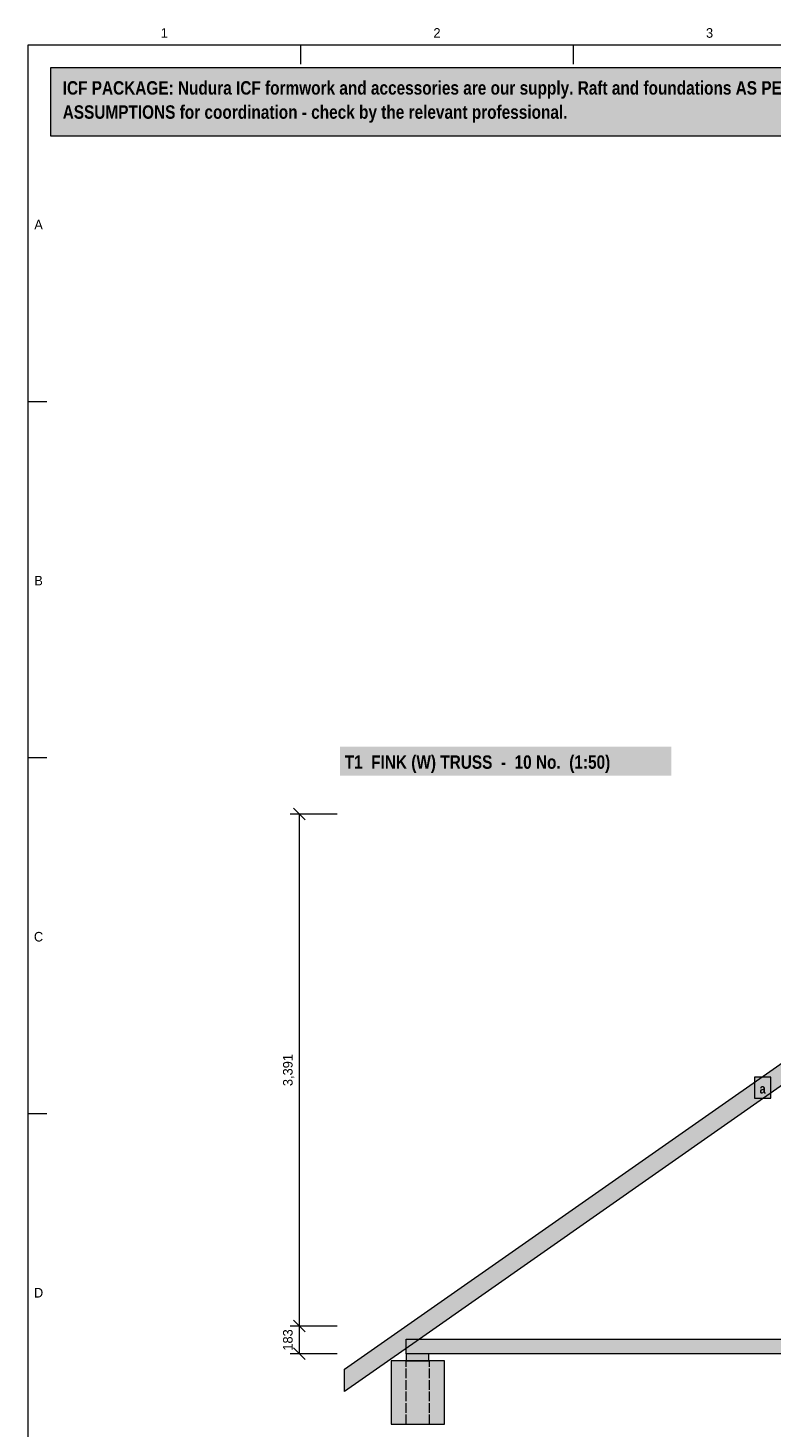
# Model space of a CAD drawing. Header units: millimetres. Extents: x 17 to 413, y 4 to 292.
# Tile 2 of 4: x 20 to 118, y 107 to 292. Entities that reach past the tile are written whole.
import ezdxf
from ezdxf.enums import TextEntityAlignment as Align

# ---------------------------------------------------------------- set-up
doc = ezdxf.new("R2010")
doc.units = ezdxf.units.MM
doc.linetypes.add('DASHED', pattern=[1.524, 1.27, -0.254])
for name, color, linetype in [('FILL-LIGHT', 7, 'Continuous'), ('FILL-TIMBER', 7, 'Continuous'), ('FILL-WHITE', 7, 'Continuous'), ('LINE-C_6B451A', 7, 'Continuous'), ('LINE-C_B27326', 7, 'Continuous'), ('LINE-GREY', 7, 'Continuous'), ('LINE-GREY-DASH', 7, 'DASHED'), ('LINE-INK', 7, 'Continuous'), ('LINE-RED', 7, 'Continuous'), ('TEXT-C_6B451A', 7, 'Continuous'), ('TEXT-INK', 7, 'Continuous'), ('TEXT-STEEL_GREY', 7, 'Continuous')]:
    doc.layers.add(name, color=color, linetype=linetype)
doc.styles.add('OpenSansCondensed-Bold', font='OpenSansCondensed-Bold.ttf')

msp = doc.modelspace()

# ---------------------------------------------------------------- hatches: boundary and pattern name
at = {"layer": 'FILL-LIGHT', "true_color": 0xdedee0}
h = msp.add_hatch(color=254, dxfattribs=at)
h.dxf.hatch_style = 1
h.paths.add_polyline_path([(75.21, 107.34), (75.21, 115.74), (68.1, 115.74), (68.1, 107.34)])
at = {"layer": 'FILL-TIMBER', "true_color": 0xeddbb8}
h = msp.add_hatch(color=254, dxfattribs=at)
h.dxf.hatch_style = 1
h.paths.add_polyline_path([(61.96, 111.68), (61.96, 114.61), (167, 188.16), (167, 185.23), (71.86, 118.61)])
h = msp.add_hatch(color=254, dxfattribs=at)
h.dxf.hatch_style = 1
h.paths.add_polyline_path([(70.13, 116.67), (70.13, 118.61), (263.87, 118.61), (263.87, 116.67)])
at = {"layer": 'FILL-TIMBER', "true_color": 0xf2e0b2}
h = msp.add_hatch(color=254, dxfattribs=at)
h.dxf.hatch_style = 1
h.paths.add_polyline_path([(73.13, 115.74), (73.13, 116.67), (70.13, 116.67), (70.13, 115.74)])
at = {"layer": 'FILL-WHITE', "true_color": 0xfff5f0}
h = msp.add_hatch(color=7, dxfattribs=at)
h.dxf.hatch_style = 1
h.paths.add_polyline_path([(23, 278), (307, 278), (307, 287), (23, 287)])
at = {"layer": 'FILL-WHITE', "true_color": 0xffffff}
h = msp.add_hatch(color=7, dxfattribs=at)
h.dxf.hatch_style = 1
h.paths.add_polyline_path([(61.36, 193.26), (105.23, 193.26), (105.23, 197.07), (61.36, 197.07)])
h = msp.add_hatch(color=7, dxfattribs=at)
h.dxf.hatch_style = 1
h.paths.add_polyline_path([(116.25, 150.54), (118.43, 150.54), (118.43, 153.31), (116.25, 153.31)])

# ---------------------------------------------------------------- linework, layer by layer
at = {"layer": 'LINE-C_6B451A', "lineweight": 5}
for points in [[(61.96, 111.68), (61.96, 114.61), (167, 188.16), (167, 185.23), (71.86, 118.61)], [(116.25, 150.54), (118.43, 150.54), (118.43, 153.31), (116.25, 153.31)], [(70.13, 116.67), (70.13, 118.61), (263.87, 118.61), (263.87, 116.67)]]:
    msp.add_lwpolyline(points, close=True, dxfattribs=at)
at = {"layer": 'LINE-C_B27326', "lineweight": 5}
msp.add_lwpolyline([(73.13, 115.74), (73.13, 116.67), (70.13, 116.67), (70.13, 115.74)], close=True, dxfattribs=at)
at = {"layer": 'LINE-GREY', "lineweight": 5}
msp.add_lwpolyline([(75.21, 107.34), (75.21, 115.74), (68.1, 115.74), (68.1, 107.34)], close=True, dxfattribs=at)
at = {"layer": 'LINE-GREY-DASH', "lineweight": 5}
for p, q in [((70.13, 107.34), (70.13, 115.74)), ((73.18, 107.34), (73.18, 115.74))]:
    msp.add_line(p, q, dxfattribs=at)
at = {"layer": 'LINE-INK', "lineweight": 5}
for p, q in [((56.12, 290), (56.12, 287.5)), ((92.25, 290), (92.25, 287.5)), ((20, 242.83), (22.5, 242.83)), ((20, 195.67), (22.5, 195.67)), ((60.96, 188.16), (54.76, 188.16)), ((56.74, 187.39), (55.18, 188.94)), ((55.96, 116.67), (55.96, 188.16)), ((20, 148.5), (22.5, 148.5)), ((56.74, 119.56), (55.18, 121.11)), ((60.96, 120.33), (54.76, 120.33)), ((56.74, 115.9), (55.18, 117.45)), ((60.96, 116.67), (54.76, 116.67))]:
    msp.add_line(p, q, dxfattribs=at)
msp.add_lwpolyline([(20, 7), (413, 7), (413, 290), (20, 290)], close=True, dxfattribs=at)
at = {"layer": 'LINE-RED', "lineweight": 5}
msp.add_lwpolyline([(23, 278), (307, 278), (307, 287), (23, 287)], close=True, dxfattribs=at)

# ---------------------------------------------------------------- texts
at = {"layer": 'TEXT-C_6B451A', "style": 'OpenSansCondensed-Bold'}
msp.add_text('T1  FINK (W) TRUSS  -  10 No.  (1:50)', height=1.778, dxfattribs=at).set_placement((61.96, 194.16))
msp.add_text('a', height=1.27, dxfattribs=at).set_placement((117.34, 151.14), align=Align.CENTER)
at = {"layer": 'TEXT-INK', "style": 'OpenSansCondensed-Bold'}
for s, p in [('ICF PACKAGE: Nudura ICF formwork and accessories are our supply. Raft and foundations AS PER THE ARCHITECTURAL DRAWINGS; joist ledgers by the engineer. Floors, stairs, partitions, roof and joinery are drawn as DESIGN', (24.6, 283.47)), ('ASSUMPTIONS for coordination - check by the relevant professional.', (24.6, 280.27))]:
    msp.add_text(s, height=1.778, dxfattribs=at).set_placement(p)
at = {"layer": 'TEXT-INK'}
for s, p in [('3,391', (55.06, 154.25)), ('183', (55.06, 118.5))]:
    msp.add_text(s, height=1.27, rotation=90, dxfattribs=at).set_placement(p, align=Align.CENTER)
at = {"layer": 'TEXT-STEEL_GREY'}
for s, p in [('1', (38.06, 291)), ('2', (74.19, 291)), ('3', (110.31, 291)), ('A', (21.4, 265.62)), ('B', (21.4, 218.45)), ('C', (21.4, 171.28)), ('D', (21.4, 124.12))]:
    msp.add_text(s, height=1.27, dxfattribs=at).set_placement(p, align=Align.CENTER)

doc.saveas('drawing.dxf')
